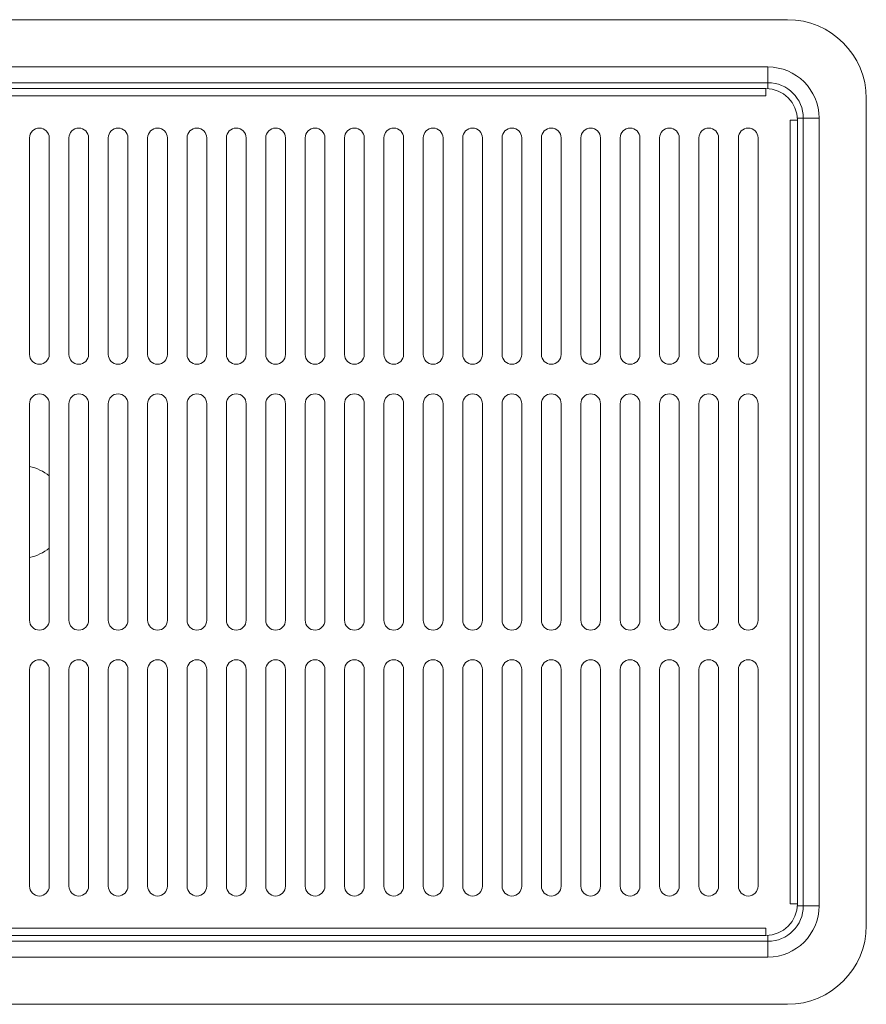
# Model space of a CAD drawing. Header units: millimetres. Extents: x 26 to 274, y 61 to 169.
# Tile 4 of 10: x 125 to 163, y 101 to 146. Entities that reach past the tile are written whole.
import ezdxf

# ---------------------------------------------------------------- set-up
doc = ezdxf.new("R2010")
doc.units = ezdxf.units.MM
doc.header["$MEASUREMENT"] = 0
doc.layers.add('TANGENT_LINES', color=7, linetype='Continuous', lineweight=0)
doc.layers.add('VISIBLE', color=7, linetype='Continuous', lineweight=0)

msp = doc.modelspace()

# ---------------------------------------------------------------- linework, layer by layer
at = {"layer": 'TANGENT_LINES', "color": 18, "lineweight": 15, "true_color": 0x000000}
for p, q in [((91.332, 143.489), (158.68, 143.489)), ((158.68, 143.489), (158.68, 142.781)), ((158.68, 142.512), (158.68, 142.781)), ((158.591, 142.196), (91.421, 142.196)), ((159.69, 105.828), (159.69, 141.097)), ((160.275, 141.185), (160.007, 141.185)), ((160.275, 141.185), (160.984, 141.185)), ((160.984, 141.185), (160.984, 105.739)), ((160.007, 105.739), (160.275, 105.739)), ((160.984, 105.739), (160.275, 105.739)), ((91.421, 104.729), (158.591, 104.729)), ((158.68, 104.144), (158.68, 104.413)), ((158.68, 104.144), (158.68, 103.435)), ((158.68, 103.435), (91.332, 103.435))]:
    msp.add_line(p, q, dxfattribs=at)
for points in [[(160.984, 141.185), (160.984, 142.458), (159.953, 143.489), (158.68, 143.489), (158.68, 143.489), (158.68, 143.489), (158.68, 143.489)], [(158.68, 103.435), (159.953, 103.435), (160.984, 104.467), (160.984, 105.739), (160.984, 105.739), (160.984, 105.739), (160.984, 105.739)]]:
    msp.add_open_spline(points, degree=3, knots=[0, 0, 0, 0, 1, 1, 1, 2, 2, 2, 2], dxfattribs=at)
at = {"layer": 'VISIBLE', "color": 18, "lineweight": 15, "true_color": 0x000000}
for p, q in [((159.566, 145.616), (90.446, 145.616)), ((158.68, 142.781), (91.332, 142.781)), ((91.421, 142.515), (158.591, 142.515)), ((158.591, 142.515), (158.591, 142.196)), ((163.111, 104.853), (163.111, 142.072)), ((159.69, 141.097), (160.009, 141.097)), ((160.009, 141.097), (160.009, 105.828)), ((160.275, 105.739), (160.275, 141.185)), ((125.449, 130.552), (125.449, 140.299)), ((126.335, 140.299), (126.335, 130.552)), ((127.222, 130.552), (127.222, 140.299)), ((128.108, 140.299), (128.108, 130.552)), ((128.994, 130.552), (128.994, 140.299)), ((129.88, 140.299), (129.88, 130.552)), ((130.766, 130.552), (130.766, 140.299)), ((131.652, 140.299), (131.652, 130.552)), ((132.539, 130.552), (132.539, 140.299)), ((133.425, 140.299), (133.425, 130.552)), ((134.311, 130.552), (134.311, 140.299)), ((135.197, 140.299), (135.197, 130.552)), ((136.083, 130.552), (136.083, 140.299)), ((136.969, 140.299), (136.969, 130.552)), ((137.855, 130.552), (137.855, 140.299)), ((138.742, 140.299), (138.742, 130.552)), ((139.628, 130.552), (139.628, 140.299)), ((140.514, 140.299), (140.514, 130.552)), ((141.4, 130.552), (141.4, 140.299)), ((142.286, 140.299), (142.286, 130.552)), ((143.172, 130.552), (143.172, 140.299)), ((144.059, 140.299), (144.059, 130.552)), ((144.945, 130.552), (144.945, 140.299)), ((145.831, 140.299), (145.831, 130.552)), ((146.717, 130.552), (146.717, 140.299)), ((147.603, 140.299), (147.603, 130.552)), ((148.489, 130.552), (148.489, 140.299)), ((149.375, 140.299), (149.375, 130.552)), ((150.262, 130.552), (150.262, 140.299)), ((151.148, 140.299), (151.148, 130.552)), ((152.034, 130.552), (152.034, 140.299)), ((152.92, 140.299), (152.92, 130.552)), ((153.806, 130.552), (153.806, 140.299)), ((154.692, 140.299), (154.692, 130.552)), ((155.579, 130.552), (155.579, 140.299)), ((156.465, 140.299), (156.465, 130.552)), ((157.351, 130.552), (157.351, 140.299)), ((158.237, 140.299), (158.237, 130.552)), ((125.449, 118.589), (125.449, 128.336)), ((126.335, 128.336), (126.335, 118.589)), ((127.222, 118.589), (127.222, 128.336)), ((128.108, 128.336), (128.108, 118.589)), ((128.994, 118.589), (128.994, 128.336)), ((129.88, 128.336), (129.88, 118.589)), ((130.766, 118.589), (130.766, 128.336)), ((131.652, 128.336), (131.652, 118.589)), ((132.539, 118.589), (132.539, 128.336)), ((133.425, 128.336), (133.425, 118.589)), ((134.311, 118.589), (134.311, 128.336)), ((135.197, 128.336), (135.197, 118.589)), ((136.083, 118.589), (136.083, 128.336)), ((136.969, 128.336), (136.969, 118.589)), ((137.855, 118.589), (137.855, 128.336)), ((138.742, 128.336), (138.742, 118.589)), ((139.628, 118.589), (139.628, 128.336)), ((140.514, 128.336), (140.514, 118.589)), ((141.4, 118.589), (141.4, 128.336)), ((142.286, 128.336), (142.286, 118.589)), ((143.172, 118.589), (143.172, 128.336)), ((144.059, 128.336), (144.059, 118.589)), ((144.945, 118.589), (144.945, 128.336)), ((145.831, 128.336), (145.831, 118.589)), ((146.717, 118.589), (146.717, 128.336)), ((147.603, 128.336), (147.603, 118.589)), ((148.489, 118.589), (148.489, 128.336)), ((149.375, 128.336), (149.375, 118.589)), ((150.262, 118.589), (150.262, 128.336)), ((151.148, 128.336), (151.148, 118.589)), ((152.034, 118.589), (152.034, 128.336)), ((152.92, 128.336), (152.92, 118.589)), ((153.806, 118.589), (153.806, 128.336)), ((154.692, 128.336), (154.692, 118.589)), ((155.579, 118.589), (155.579, 128.336)), ((156.465, 128.336), (156.465, 118.589)), ((157.351, 118.589), (157.351, 128.336)), ((158.237, 128.336), (158.237, 118.589)), ((125.449, 106.625), (125.449, 116.373)), ((126.335, 116.373), (126.335, 106.625)), ((127.222, 106.625), (127.222, 116.373)), ((128.108, 116.373), (128.108, 106.625)), ((128.994, 106.625), (128.994, 116.373)), ((129.88, 116.373), (129.88, 106.625)), ((130.766, 106.625), (130.766, 116.373)), ((131.652, 116.373), (131.652, 106.625)), ((132.539, 106.625), (132.539, 116.373)), ((133.425, 116.373), (133.425, 106.625)), ((134.311, 106.625), (134.311, 116.373)), ((135.197, 116.373), (135.197, 106.625)), ((136.083, 106.625), (136.083, 116.373)), ((136.969, 116.373), (136.969, 106.625)), ((137.855, 106.625), (137.855, 116.373)), ((138.742, 116.373), (138.742, 106.625)), ((139.628, 106.625), (139.628, 116.373)), ((140.514, 116.373), (140.514, 106.625)), ((141.4, 106.625), (141.4, 116.373)), ((142.286, 116.373), (142.286, 106.625)), ((143.172, 106.625), (143.172, 116.373)), ((144.059, 116.373), (144.059, 106.625)), ((144.945, 106.625), (144.945, 116.373)), ((145.831, 116.373), (145.831, 106.625)), ((146.717, 106.625), (146.717, 116.373)), ((147.603, 116.373), (147.603, 106.625)), ((148.489, 106.625), (148.489, 116.373)), ((149.375, 116.373), (149.375, 106.625)), ((150.262, 106.625), (150.262, 116.373)), ((151.148, 116.373), (151.148, 106.625)), ((152.034, 106.625), (152.034, 116.373)), ((152.92, 116.373), (152.92, 106.625)), ((153.806, 106.625), (153.806, 116.373)), ((154.692, 116.373), (154.692, 106.625)), ((155.579, 106.625), (155.579, 116.373)), ((156.465, 116.373), (156.465, 106.625)), ((157.351, 106.625), (157.351, 116.373)), ((158.237, 116.373), (158.237, 106.625)), ((160.009, 105.828), (159.69, 105.828)), ((158.591, 104.729), (158.591, 104.41)), ((91.332, 104.144), (158.68, 104.144)), ((158.591, 104.41), (91.421, 104.41)), ((90.446, 101.308), (159.566, 101.308))]:
    msp.add_line(p, q, dxfattribs=at)
for points in [[(163.111, 142.072), (163.111, 144.029), (161.524, 145.616), (159.566, 145.616)], [(160.009, 141.097), (160.009, 141.88), (159.375, 142.515), (158.591, 142.515)], [(126.335, 125.085), (126.078, 125.295), (125.774, 125.442), (125.449, 125.512)], [(125.449, 121.412), (125.774, 121.483), (126.078, 121.629), (126.335, 121.84)], [(158.591, 104.41), (159.375, 104.41), (160.009, 105.045), (160.009, 105.828)], [(158.68, 104.144), (159.561, 104.144), (160.275, 104.858), (160.275, 105.739)], [(159.566, 101.308), (161.524, 101.308), (163.111, 102.895), (163.111, 104.853)]]:
    msp.add_open_spline(points, degree=3, dxfattribs=at)
for points, knots in [([(160.275, 141.185), (160.275, 142.066), (159.561, 142.781), (158.68, 142.781), (158.68, 142.781), (158.68, 142.781), (158.68, 142.781)], [0, 0, 0, 0, 1, 1, 1, 2, 2, 2, 2]), ([(126.335, 140.299), (126.335, 140.544), (126.137, 140.742), (125.892, 140.742), (125.648, 140.742), (125.449, 140.544), (125.449, 140.299)], [0, 0, 0, 0, 1, 1, 1, 2, 2, 2, 2]), ([(128.108, 140.299), (128.108, 140.544), (127.909, 140.742), (127.665, 140.742), (127.42, 140.742), (127.222, 140.544), (127.222, 140.299)], [0, 0, 0, 0, 1, 1, 1, 2, 2, 2, 2]), ([(129.88, 140.299), (129.88, 140.544), (129.682, 140.742), (129.437, 140.742), (129.192, 140.742), (128.994, 140.544), (128.994, 140.299)], [0, 0, 0, 0, 1, 1, 1, 2, 2, 2, 2]), ([(131.652, 140.299), (131.652, 140.544), (131.454, 140.742), (131.209, 140.742), (130.965, 140.742), (130.766, 140.544), (130.766, 140.299)], [0, 0, 0, 0, 1, 1, 1, 2, 2, 2, 2]), ([(133.425, 140.299), (133.425, 140.544), (133.226, 140.742), (132.982, 140.742), (132.737, 140.742), (132.539, 140.544), (132.539, 140.299)], [0, 0, 0, 0, 1, 1, 1, 2, 2, 2, 2]), ([(135.197, 140.299), (135.197, 140.544), (134.999, 140.742), (134.754, 140.742), (134.509, 140.742), (134.311, 140.544), (134.311, 140.299)], [0, 0, 0, 0, 1, 1, 1, 2, 2, 2, 2]), ([(136.969, 140.299), (136.969, 140.544), (136.771, 140.742), (136.526, 140.742), (136.282, 140.742), (136.083, 140.544), (136.083, 140.299)], [0, 0, 0, 0, 1, 1, 1, 2, 2, 2, 2]), ([(138.742, 140.299), (138.742, 140.544), (138.543, 140.742), (138.299, 140.742), (138.054, 140.742), (137.855, 140.544), (137.855, 140.299)], [0, 0, 0, 0, 1, 1, 1, 2, 2, 2, 2]), ([(140.514, 140.299), (140.514, 140.544), (140.316, 140.742), (140.071, 140.742), (139.826, 140.742), (139.628, 140.544), (139.628, 140.299)], [0, 0, 0, 0, 1, 1, 1, 2, 2, 2, 2]), ([(142.286, 140.299), (142.286, 140.544), (142.088, 140.742), (141.843, 140.742), (141.598, 140.742), (141.4, 140.544), (141.4, 140.299)], [0, 0, 0, 0, 1, 1, 1, 2, 2, 2, 2]), ([(144.059, 140.299), (144.059, 140.544), (143.86, 140.742), (143.615, 140.742), (143.371, 140.742), (143.172, 140.544), (143.172, 140.299)], [0, 0, 0, 0, 1, 1, 1, 2, 2, 2, 2]), ([(145.831, 140.299), (145.831, 140.544), (145.632, 140.742), (145.388, 140.742), (145.143, 140.742), (144.945, 140.544), (144.945, 140.299)], [0, 0, 0, 0, 1, 1, 1, 2, 2, 2, 2]), ([(147.603, 140.299), (147.603, 140.544), (147.405, 140.742), (147.16, 140.742), (146.915, 140.742), (146.717, 140.544), (146.717, 140.299)], [0, 0, 0, 0, 1, 1, 1, 2, 2, 2, 2]), ([(149.375, 140.299), (149.375, 140.544), (149.177, 140.742), (148.932, 140.742), (148.688, 140.742), (148.489, 140.544), (148.489, 140.299)], [0, 0, 0, 0, 1, 1, 1, 2, 2, 2, 2]), ([(151.148, 140.299), (151.148, 140.544), (150.949, 140.742), (150.705, 140.742), (150.46, 140.742), (150.262, 140.544), (150.262, 140.299)], [0, 0, 0, 0, 1, 1, 1, 2, 2, 2, 2]), ([(152.92, 140.299), (152.92, 140.544), (152.722, 140.742), (152.477, 140.742), (152.232, 140.742), (152.034, 140.544), (152.034, 140.299)], [0, 0, 0, 0, 1, 1, 1, 2, 2, 2, 2]), ([(154.692, 140.299), (154.692, 140.544), (154.494, 140.742), (154.249, 140.742), (154.005, 140.742), (153.806, 140.544), (153.806, 140.299)], [0, 0, 0, 0, 1, 1, 1, 2, 2, 2, 2]), ([(156.465, 140.299), (156.465, 140.544), (156.266, 140.742), (156.022, 140.742), (155.777, 140.742), (155.579, 140.544), (155.579, 140.299)], [0, 0, 0, 0, 1, 1, 1, 2, 2, 2, 2]), ([(158.237, 140.299), (158.237, 140.544), (158.039, 140.742), (157.794, 140.742), (157.549, 140.742), (157.351, 140.544), (157.351, 140.299)], [0, 0, 0, 0, 1, 1, 1, 2, 2, 2, 2]), ([(125.449, 130.552), (125.449, 130.307), (125.648, 130.109), (125.892, 130.109), (126.137, 130.109), (126.335, 130.307), (126.335, 130.552), (126.335, 130.552), (126.335, 130.552), (126.335, 130.552)], [0, 0, 0, 0, 1, 1, 1, 2, 2, 2, 3, 3, 3, 3]), ([(127.222, 130.552), (127.222, 130.307), (127.42, 130.109), (127.665, 130.109), (127.909, 130.109), (128.108, 130.307), (128.108, 130.552), (128.108, 130.552), (128.108, 130.552), (128.108, 130.552)], [0, 0, 0, 0, 1, 1, 1, 2, 2, 2, 3, 3, 3, 3]), ([(128.994, 130.552), (128.994, 130.307), (129.192, 130.109), (129.437, 130.109), (129.682, 130.109), (129.88, 130.307), (129.88, 130.552), (129.88, 130.552), (129.88, 130.552), (129.88, 130.552)], [0, 0, 0, 0, 1, 1, 1, 2, 2, 2, 3, 3, 3, 3]), ([(130.766, 130.552), (130.766, 130.307), (130.965, 130.109), (131.209, 130.109), (131.454, 130.109), (131.652, 130.307), (131.652, 130.552), (131.652, 130.552), (131.652, 130.552), (131.652, 130.552)], [0, 0, 0, 0, 1, 1, 1, 2, 2, 2, 3, 3, 3, 3]), ([(132.539, 130.552), (132.539, 130.307), (132.737, 130.109), (132.982, 130.109), (133.226, 130.109), (133.425, 130.307), (133.425, 130.552), (133.425, 130.552), (133.425, 130.552), (133.425, 130.552)], [0, 0, 0, 0, 1, 1, 1, 2, 2, 2, 3, 3, 3, 3]), ([(134.311, 130.552), (134.311, 130.307), (134.509, 130.109), (134.754, 130.109), (134.999, 130.109), (135.197, 130.307), (135.197, 130.552), (135.197, 130.552), (135.197, 130.552), (135.197, 130.552)], [0, 0, 0, 0, 1, 1, 1, 2, 2, 2, 3, 3, 3, 3]), ([(136.083, 130.552), (136.083, 130.307), (136.282, 130.109), (136.526, 130.109), (136.771, 130.109), (136.969, 130.307), (136.969, 130.552), (136.969, 130.552), (136.969, 130.552), (136.969, 130.552)], [0, 0, 0, 0, 1, 1, 1, 2, 2, 2, 3, 3, 3, 3]), ([(137.855, 130.552), (137.855, 130.307), (138.054, 130.109), (138.299, 130.109), (138.543, 130.109), (138.742, 130.307), (138.742, 130.552), (138.742, 130.552), (138.742, 130.552), (138.742, 130.552)], [0, 0, 0, 0, 1, 1, 1, 2, 2, 2, 3, 3, 3, 3]), ([(139.628, 130.552), (139.628, 130.307), (139.826, 130.109), (140.071, 130.109), (140.316, 130.109), (140.514, 130.307), (140.514, 130.552), (140.514, 130.552), (140.514, 130.552), (140.514, 130.552)], [0, 0, 0, 0, 1, 1, 1, 2, 2, 2, 3, 3, 3, 3]), ([(141.4, 130.552), (141.4, 130.307), (141.598, 130.109), (141.843, 130.109), (142.088, 130.109), (142.286, 130.307), (142.286, 130.552), (142.286, 130.552), (142.286, 130.552), (142.286, 130.552)], [0, 0, 0, 0, 1, 1, 1, 2, 2, 2, 3, 3, 3, 3]), ([(143.172, 130.552), (143.172, 130.307), (143.371, 130.109), (143.615, 130.109), (143.86, 130.109), (144.059, 130.307), (144.059, 130.552), (144.059, 130.552), (144.059, 130.552), (144.059, 130.552)], [0, 0, 0, 0, 1, 1, 1, 2, 2, 2, 3, 3, 3, 3]), ([(144.945, 130.552), (144.945, 130.307), (145.143, 130.109), (145.388, 130.109), (145.632, 130.109), (145.831, 130.307), (145.831, 130.552), (145.831, 130.552), (145.831, 130.552), (145.831, 130.552)], [0, 0, 0, 0, 1, 1, 1, 2, 2, 2, 3, 3, 3, 3]), ([(146.717, 130.552), (146.717, 130.307), (146.915, 130.109), (147.16, 130.109), (147.405, 130.109), (147.603, 130.307), (147.603, 130.552), (147.603, 130.552), (147.603, 130.552), (147.603, 130.552)], [0, 0, 0, 0, 1, 1, 1, 2, 2, 2, 3, 3, 3, 3]), ([(148.489, 130.552), (148.489, 130.307), (148.688, 130.109), (148.932, 130.109), (149.177, 130.109), (149.375, 130.307), (149.375, 130.552), (149.375, 130.552), (149.375, 130.552), (149.375, 130.552)], [0, 0, 0, 0, 1, 1, 1, 2, 2, 2, 3, 3, 3, 3]), ([(150.262, 130.552), (150.262, 130.307), (150.46, 130.109), (150.705, 130.109), (150.949, 130.109), (151.148, 130.307), (151.148, 130.552), (151.148, 130.552), (151.148, 130.552), (151.148, 130.552)], [0, 0, 0, 0, 1, 1, 1, 2, 2, 2, 3, 3, 3, 3]), ([(152.034, 130.552), (152.034, 130.307), (152.232, 130.109), (152.477, 130.109), (152.722, 130.109), (152.92, 130.307), (152.92, 130.552), (152.92, 130.552), (152.92, 130.552), (152.92, 130.552)], [0, 0, 0, 0, 1, 1, 1, 2, 2, 2, 3, 3, 3, 3]), ([(153.806, 130.552), (153.806, 130.307), (154.005, 130.109), (154.249, 130.109), (154.494, 130.109), (154.692, 130.307), (154.692, 130.552), (154.692, 130.552), (154.692, 130.552), (154.692, 130.552)], [0, 0, 0, 0, 1, 1, 1, 2, 2, 2, 3, 3, 3, 3]), ([(155.579, 130.552), (155.579, 130.307), (155.777, 130.109), (156.022, 130.109), (156.266, 130.109), (156.465, 130.307), (156.465, 130.552), (156.465, 130.552), (156.465, 130.552), (156.465, 130.552)], [0, 0, 0, 0, 1, 1, 1, 2, 2, 2, 3, 3, 3, 3]), ([(157.351, 130.552), (157.351, 130.307), (157.549, 130.109), (157.794, 130.109), (158.039, 130.109), (158.237, 130.307), (158.237, 130.552), (158.237, 130.552), (158.237, 130.552), (158.237, 130.552)], [0, 0, 0, 0, 1, 1, 1, 2, 2, 2, 3, 3, 3, 3]), ([(126.335, 128.336), (126.335, 128.581), (126.137, 128.779), (125.892, 128.779), (125.648, 128.779), (125.449, 128.581), (125.449, 128.336)], [0, 0, 0, 0, 1, 1, 1, 2, 2, 2, 2]), ([(128.108, 128.336), (128.108, 128.581), (127.909, 128.779), (127.665, 128.779), (127.42, 128.779), (127.222, 128.581), (127.222, 128.336)], [0, 0, 0, 0, 1, 1, 1, 2, 2, 2, 2]), ([(129.88, 128.336), (129.88, 128.581), (129.682, 128.779), (129.437, 128.779), (129.192, 128.779), (128.994, 128.581), (128.994, 128.336)], [0, 0, 0, 0, 1, 1, 1, 2, 2, 2, 2]), ([(131.652, 128.336), (131.652, 128.581), (131.454, 128.779), (131.209, 128.779), (130.965, 128.779), (130.766, 128.581), (130.766, 128.336)], [0, 0, 0, 0, 1, 1, 1, 2, 2, 2, 2]), ([(133.425, 128.336), (133.425, 128.581), (133.226, 128.779), (132.982, 128.779), (132.737, 128.779), (132.539, 128.581), (132.539, 128.336)], [0, 0, 0, 0, 1, 1, 1, 2, 2, 2, 2]), ([(135.197, 128.336), (135.197, 128.581), (134.999, 128.779), (134.754, 128.779), (134.509, 128.779), (134.311, 128.581), (134.311, 128.336)], [0, 0, 0, 0, 1, 1, 1, 2, 2, 2, 2]), ([(136.969, 128.336), (136.969, 128.581), (136.771, 128.779), (136.526, 128.779), (136.282, 128.779), (136.083, 128.581), (136.083, 128.336)], [0, 0, 0, 0, 1, 1, 1, 2, 2, 2, 2]), ([(138.742, 128.336), (138.742, 128.581), (138.543, 128.779), (138.299, 128.779), (138.054, 128.779), (137.855, 128.581), (137.855, 128.336)], [0, 0, 0, 0, 1, 1, 1, 2, 2, 2, 2]), ([(140.514, 128.336), (140.514, 128.581), (140.316, 128.779), (140.071, 128.779), (139.826, 128.779), (139.628, 128.581), (139.628, 128.336)], [0, 0, 0, 0, 1, 1, 1, 2, 2, 2, 2]), ([(142.286, 128.336), (142.286, 128.581), (142.088, 128.779), (141.843, 128.779), (141.598, 128.779), (141.4, 128.581), (141.4, 128.336)], [0, 0, 0, 0, 1, 1, 1, 2, 2, 2, 2]), ([(144.059, 128.336), (144.059, 128.581), (143.86, 128.779), (143.615, 128.779), (143.371, 128.779), (143.172, 128.581), (143.172, 128.336)], [0, 0, 0, 0, 1, 1, 1, 2, 2, 2, 2]), ([(145.831, 128.336), (145.831, 128.581), (145.632, 128.779), (145.388, 128.779), (145.143, 128.779), (144.945, 128.581), (144.945, 128.336)], [0, 0, 0, 0, 1, 1, 1, 2, 2, 2, 2]), ([(147.603, 128.336), (147.603, 128.581), (147.405, 128.779), (147.16, 128.779), (146.915, 128.779), (146.717, 128.581), (146.717, 128.336)], [0, 0, 0, 0, 1, 1, 1, 2, 2, 2, 2]), ([(149.375, 128.336), (149.375, 128.581), (149.177, 128.779), (148.932, 128.779), (148.688, 128.779), (148.489, 128.581), (148.489, 128.336)], [0, 0, 0, 0, 1, 1, 1, 2, 2, 2, 2]), ([(151.148, 128.336), (151.148, 128.581), (150.949, 128.779), (150.705, 128.779), (150.46, 128.779), (150.262, 128.581), (150.262, 128.336)], [0, 0, 0, 0, 1, 1, 1, 2, 2, 2, 2]), ([(152.92, 128.336), (152.92, 128.581), (152.722, 128.779), (152.477, 128.779), (152.232, 128.779), (152.034, 128.581), (152.034, 128.336)], [0, 0, 0, 0, 1, 1, 1, 2, 2, 2, 2]), ([(154.692, 128.336), (154.692, 128.581), (154.494, 128.779), (154.249, 128.779), (154.005, 128.779), (153.806, 128.581), (153.806, 128.336)], [0, 0, 0, 0, 1, 1, 1, 2, 2, 2, 2]), ([(156.465, 128.336), (156.465, 128.581), (156.266, 128.779), (156.022, 128.779), (155.777, 128.779), (155.579, 128.581), (155.579, 128.336)], [0, 0, 0, 0, 1, 1, 1, 2, 2, 2, 2]), ([(158.237, 128.336), (158.237, 128.581), (158.039, 128.779), (157.794, 128.779), (157.549, 128.779), (157.351, 128.581), (157.351, 128.336)], [0, 0, 0, 0, 1, 1, 1, 2, 2, 2, 2]), ([(125.449, 118.589), (125.449, 118.344), (125.648, 118.145), (125.892, 118.145), (126.137, 118.145), (126.335, 118.344), (126.335, 118.589), (126.335, 118.589), (126.335, 118.589), (126.335, 118.589)], [0, 0, 0, 0, 1, 1, 1, 2, 2, 2, 3, 3, 3, 3]), ([(127.222, 118.589), (127.222, 118.344), (127.42, 118.145), (127.665, 118.145), (127.909, 118.145), (128.108, 118.344), (128.108, 118.589), (128.108, 118.589), (128.108, 118.589), (128.108, 118.589)], [0, 0, 0, 0, 1, 1, 1, 2, 2, 2, 3, 3, 3, 3]), ([(128.994, 118.589), (128.994, 118.344), (129.192, 118.145), (129.437, 118.145), (129.682, 118.145), (129.88, 118.344), (129.88, 118.589), (129.88, 118.589), (129.88, 118.589), (129.88, 118.589)], [0, 0, 0, 0, 1, 1, 1, 2, 2, 2, 3, 3, 3, 3]), ([(130.766, 118.589), (130.766, 118.344), (130.965, 118.145), (131.209, 118.145), (131.454, 118.145), (131.652, 118.344), (131.652, 118.589), (131.652, 118.589), (131.652, 118.589), (131.652, 118.589)], [0, 0, 0, 0, 1, 1, 1, 2, 2, 2, 3, 3, 3, 3]), ([(132.539, 118.589), (132.539, 118.344), (132.737, 118.145), (132.982, 118.145), (133.226, 118.145), (133.425, 118.344), (133.425, 118.589), (133.425, 118.589), (133.425, 118.589), (133.425, 118.589)], [0, 0, 0, 0, 1, 1, 1, 2, 2, 2, 3, 3, 3, 3]), ([(134.311, 118.589), (134.311, 118.344), (134.509, 118.145), (134.754, 118.145), (134.999, 118.145), (135.197, 118.344), (135.197, 118.589), (135.197, 118.589), (135.197, 118.589), (135.197, 118.589)], [0, 0, 0, 0, 1, 1, 1, 2, 2, 2, 3, 3, 3, 3]), ([(136.083, 118.589), (136.083, 118.344), (136.282, 118.145), (136.526, 118.145), (136.771, 118.145), (136.969, 118.344), (136.969, 118.589), (136.969, 118.589), (136.969, 118.589), (136.969, 118.589)], [0, 0, 0, 0, 1, 1, 1, 2, 2, 2, 3, 3, 3, 3]), ([(137.855, 118.589), (137.855, 118.344), (138.054, 118.145), (138.299, 118.145), (138.543, 118.145), (138.742, 118.344), (138.742, 118.589), (138.742, 118.589), (138.742, 118.589), (138.742, 118.589)], [0, 0, 0, 0, 1, 1, 1, 2, 2, 2, 3, 3, 3, 3]), ([(139.628, 118.589), (139.628, 118.344), (139.826, 118.145), (140.071, 118.145), (140.316, 118.145), (140.514, 118.344), (140.514, 118.589), (140.514, 118.589), (140.514, 118.589), (140.514, 118.589)], [0, 0, 0, 0, 1, 1, 1, 2, 2, 2, 3, 3, 3, 3]), ([(141.4, 118.589), (141.4, 118.344), (141.598, 118.145), (141.843, 118.145), (142.088, 118.145), (142.286, 118.344), (142.286, 118.589), (142.286, 118.589), (142.286, 118.589), (142.286, 118.589)], [0, 0, 0, 0, 1, 1, 1, 2, 2, 2, 3, 3, 3, 3]), ([(143.172, 118.589), (143.172, 118.344), (143.371, 118.145), (143.615, 118.145), (143.86, 118.145), (144.059, 118.344), (144.059, 118.589), (144.059, 118.589), (144.059, 118.589), (144.059, 118.589)], [0, 0, 0, 0, 1, 1, 1, 2, 2, 2, 3, 3, 3, 3]), ([(144.945, 118.589), (144.945, 118.344), (145.143, 118.145), (145.388, 118.145), (145.632, 118.145), (145.831, 118.344), (145.831, 118.589), (145.831, 118.589), (145.831, 118.589), (145.831, 118.589)], [0, 0, 0, 0, 1, 1, 1, 2, 2, 2, 3, 3, 3, 3]), ([(146.717, 118.589), (146.717, 118.344), (146.915, 118.145), (147.16, 118.145), (147.405, 118.145), (147.603, 118.344), (147.603, 118.589), (147.603, 118.589), (147.603, 118.589), (147.603, 118.589)], [0, 0, 0, 0, 1, 1, 1, 2, 2, 2, 3, 3, 3, 3]), ([(148.489, 118.589), (148.489, 118.344), (148.688, 118.145), (148.932, 118.145), (149.177, 118.145), (149.375, 118.344), (149.375, 118.589), (149.375, 118.589), (149.375, 118.589), (149.375, 118.589)], [0, 0, 0, 0, 1, 1, 1, 2, 2, 2, 3, 3, 3, 3]), ([(150.262, 118.589), (150.262, 118.344), (150.46, 118.145), (150.705, 118.145), (150.949, 118.145), (151.148, 118.344), (151.148, 118.589), (151.148, 118.589), (151.148, 118.589), (151.148, 118.589)], [0, 0, 0, 0, 1, 1, 1, 2, 2, 2, 3, 3, 3, 3]), ([(152.034, 118.589), (152.034, 118.344), (152.232, 118.145), (152.477, 118.145), (152.722, 118.145), (152.92, 118.344), (152.92, 118.589), (152.92, 118.589), (152.92, 118.589), (152.92, 118.589)], [0, 0, 0, 0, 1, 1, 1, 2, 2, 2, 3, 3, 3, 3]), ([(153.806, 118.589), (153.806, 118.344), (154.005, 118.145), (154.249, 118.145), (154.494, 118.145), (154.692, 118.344), (154.692, 118.589), (154.692, 118.589), (154.692, 118.589), (154.692, 118.589)], [0, 0, 0, 0, 1, 1, 1, 2, 2, 2, 3, 3, 3, 3]), ([(155.579, 118.589), (155.579, 118.344), (155.777, 118.145), (156.022, 118.145), (156.266, 118.145), (156.465, 118.344), (156.465, 118.589), (156.465, 118.589), (156.465, 118.589), (156.465, 118.589)], [0, 0, 0, 0, 1, 1, 1, 2, 2, 2, 3, 3, 3, 3]), ([(157.351, 118.589), (157.351, 118.344), (157.549, 118.145), (157.794, 118.145), (158.039, 118.145), (158.237, 118.344), (158.237, 118.589), (158.237, 118.589), (158.237, 118.589), (158.237, 118.589)], [0, 0, 0, 0, 1, 1, 1, 2, 2, 2, 3, 3, 3, 3]), ([(126.335, 116.373), (126.335, 116.618), (126.137, 116.816), (125.892, 116.816), (125.648, 116.816), (125.449, 116.618), (125.449, 116.373)], [0, 0, 0, 0, 1, 1, 1, 2, 2, 2, 2]), ([(128.108, 116.373), (128.108, 116.618), (127.909, 116.816), (127.665, 116.816), (127.42, 116.816), (127.222, 116.618), (127.222, 116.373)], [0, 0, 0, 0, 1, 1, 1, 2, 2, 2, 2]), ([(129.88, 116.373), (129.88, 116.618), (129.682, 116.816), (129.437, 116.816), (129.192, 116.816), (128.994, 116.618), (128.994, 116.373)], [0, 0, 0, 0, 1, 1, 1, 2, 2, 2, 2]), ([(131.652, 116.373), (131.652, 116.618), (131.454, 116.816), (131.209, 116.816), (130.965, 116.816), (130.766, 116.618), (130.766, 116.373)], [0, 0, 0, 0, 1, 1, 1, 2, 2, 2, 2]), ([(133.425, 116.373), (133.425, 116.618), (133.226, 116.816), (132.982, 116.816), (132.737, 116.816), (132.539, 116.618), (132.539, 116.373)], [0, 0, 0, 0, 1, 1, 1, 2, 2, 2, 2]), ([(135.197, 116.373), (135.197, 116.618), (134.999, 116.816), (134.754, 116.816), (134.509, 116.816), (134.311, 116.618), (134.311, 116.373)], [0, 0, 0, 0, 1, 1, 1, 2, 2, 2, 2]), ([(136.969, 116.373), (136.969, 116.618), (136.771, 116.816), (136.526, 116.816), (136.282, 116.816), (136.083, 116.618), (136.083, 116.373)], [0, 0, 0, 0, 1, 1, 1, 2, 2, 2, 2]), ([(138.742, 116.373), (138.742, 116.618), (138.543, 116.816), (138.299, 116.816), (138.054, 116.816), (137.855, 116.618), (137.855, 116.373)], [0, 0, 0, 0, 1, 1, 1, 2, 2, 2, 2]), ([(140.514, 116.373), (140.514, 116.618), (140.316, 116.816), (140.071, 116.816), (139.826, 116.816), (139.628, 116.618), (139.628, 116.373)], [0, 0, 0, 0, 1, 1, 1, 2, 2, 2, 2]), ([(142.286, 116.373), (142.286, 116.618), (142.088, 116.816), (141.843, 116.816), (141.598, 116.816), (141.4, 116.618), (141.4, 116.373)], [0, 0, 0, 0, 1, 1, 1, 2, 2, 2, 2]), ([(144.059, 116.373), (144.059, 116.618), (143.86, 116.816), (143.615, 116.816), (143.371, 116.816), (143.172, 116.618), (143.172, 116.373)], [0, 0, 0, 0, 1, 1, 1, 2, 2, 2, 2]), ([(145.831, 116.373), (145.831, 116.618), (145.632, 116.816), (145.388, 116.816), (145.143, 116.816), (144.945, 116.618), (144.945, 116.373)], [0, 0, 0, 0, 1, 1, 1, 2, 2, 2, 2]), ([(147.603, 116.373), (147.603, 116.618), (147.405, 116.816), (147.16, 116.816), (146.915, 116.816), (146.717, 116.618), (146.717, 116.373)], [0, 0, 0, 0, 1, 1, 1, 2, 2, 2, 2]), ([(149.375, 116.373), (149.375, 116.618), (149.177, 116.816), (148.932, 116.816), (148.688, 116.816), (148.489, 116.618), (148.489, 116.373)], [0, 0, 0, 0, 1, 1, 1, 2, 2, 2, 2]), ([(151.148, 116.373), (151.148, 116.618), (150.949, 116.816), (150.705, 116.816), (150.46, 116.816), (150.262, 116.618), (150.262, 116.373)], [0, 0, 0, 0, 1, 1, 1, 2, 2, 2, 2]), ([(152.92, 116.373), (152.92, 116.618), (152.722, 116.816), (152.477, 116.816), (152.232, 116.816), (152.034, 116.618), (152.034, 116.373)], [0, 0, 0, 0, 1, 1, 1, 2, 2, 2, 2]), ([(154.692, 116.373), (154.692, 116.618), (154.494, 116.816), (154.249, 116.816), (154.005, 116.816), (153.806, 116.618), (153.806, 116.373)], [0, 0, 0, 0, 1, 1, 1, 2, 2, 2, 2]), ([(156.465, 116.373), (156.465, 116.618), (156.266, 116.816), (156.022, 116.816), (155.777, 116.816), (155.579, 116.618), (155.579, 116.373)], [0, 0, 0, 0, 1, 1, 1, 2, 2, 2, 2]), ([(158.237, 116.373), (158.237, 116.618), (158.039, 116.816), (157.794, 116.816), (157.549, 116.816), (157.351, 116.618), (157.351, 116.373)], [0, 0, 0, 0, 1, 1, 1, 2, 2, 2, 2]), ([(125.449, 106.625), (125.449, 106.381), (125.648, 106.182), (125.892, 106.182), (126.137, 106.182), (126.335, 106.381), (126.335, 106.625), (126.335, 106.625), (126.335, 106.625), (126.335, 106.625)], [0, 0, 0, 0, 1, 1, 1, 2, 2, 2, 3, 3, 3, 3]), ([(127.222, 106.625), (127.222, 106.381), (127.42, 106.182), (127.665, 106.182), (127.909, 106.182), (128.108, 106.381), (128.108, 106.625), (128.108, 106.625), (128.108, 106.625), (128.108, 106.625)], [0, 0, 0, 0, 1, 1, 1, 2, 2, 2, 3, 3, 3, 3]), ([(128.994, 106.625), (128.994, 106.381), (129.192, 106.182), (129.437, 106.182), (129.682, 106.182), (129.88, 106.381), (129.88, 106.625), (129.88, 106.625), (129.88, 106.625), (129.88, 106.625)], [0, 0, 0, 0, 1, 1, 1, 2, 2, 2, 3, 3, 3, 3]), ([(130.766, 106.625), (130.766, 106.381), (130.965, 106.182), (131.209, 106.182), (131.454, 106.182), (131.652, 106.381), (131.652, 106.625), (131.652, 106.625), (131.652, 106.625), (131.652, 106.625)], [0, 0, 0, 0, 1, 1, 1, 2, 2, 2, 3, 3, 3, 3]), ([(132.539, 106.625), (132.539, 106.381), (132.737, 106.182), (132.982, 106.182), (133.226, 106.182), (133.425, 106.381), (133.425, 106.625), (133.425, 106.625), (133.425, 106.625), (133.425, 106.625)], [0, 0, 0, 0, 1, 1, 1, 2, 2, 2, 3, 3, 3, 3]), ([(134.311, 106.625), (134.311, 106.381), (134.509, 106.182), (134.754, 106.182), (134.999, 106.182), (135.197, 106.381), (135.197, 106.625), (135.197, 106.625), (135.197, 106.625), (135.197, 106.625)], [0, 0, 0, 0, 1, 1, 1, 2, 2, 2, 3, 3, 3, 3]), ([(136.083, 106.625), (136.083, 106.381), (136.282, 106.182), (136.526, 106.182), (136.771, 106.182), (136.969, 106.381), (136.969, 106.625), (136.969, 106.625), (136.969, 106.625), (136.969, 106.625)], [0, 0, 0, 0, 1, 1, 1, 2, 2, 2, 3, 3, 3, 3]), ([(137.855, 106.625), (137.855, 106.381), (138.054, 106.182), (138.299, 106.182), (138.543, 106.182), (138.742, 106.381), (138.742, 106.625), (138.742, 106.625), (138.742, 106.625), (138.742, 106.625)], [0, 0, 0, 0, 1, 1, 1, 2, 2, 2, 3, 3, 3, 3]), ([(139.628, 106.625), (139.628, 106.381), (139.826, 106.182), (140.071, 106.182), (140.316, 106.182), (140.514, 106.381), (140.514, 106.625), (140.514, 106.625), (140.514, 106.625), (140.514, 106.625)], [0, 0, 0, 0, 1, 1, 1, 2, 2, 2, 3, 3, 3, 3]), ([(141.4, 106.625), (141.4, 106.381), (141.598, 106.182), (141.843, 106.182), (142.088, 106.182), (142.286, 106.381), (142.286, 106.625), (142.286, 106.625), (142.286, 106.625), (142.286, 106.625)], [0, 0, 0, 0, 1, 1, 1, 2, 2, 2, 3, 3, 3, 3]), ([(143.172, 106.625), (143.172, 106.381), (143.371, 106.182), (143.615, 106.182), (143.86, 106.182), (144.059, 106.381), (144.059, 106.625), (144.059, 106.625), (144.059, 106.625), (144.059, 106.625)], [0, 0, 0, 0, 1, 1, 1, 2, 2, 2, 3, 3, 3, 3]), ([(144.945, 106.625), (144.945, 106.381), (145.143, 106.182), (145.388, 106.182), (145.632, 106.182), (145.831, 106.381), (145.831, 106.625), (145.831, 106.625), (145.831, 106.625), (145.831, 106.625)], [0, 0, 0, 0, 1, 1, 1, 2, 2, 2, 3, 3, 3, 3]), ([(146.717, 106.625), (146.717, 106.381), (146.915, 106.182), (147.16, 106.182), (147.405, 106.182), (147.603, 106.381), (147.603, 106.625), (147.603, 106.625), (147.603, 106.625), (147.603, 106.625)], [0, 0, 0, 0, 1, 1, 1, 2, 2, 2, 3, 3, 3, 3]), ([(148.489, 106.625), (148.489, 106.381), (148.688, 106.182), (148.932, 106.182), (149.177, 106.182), (149.375, 106.381), (149.375, 106.625), (149.375, 106.625), (149.375, 106.625), (149.375, 106.625)], [0, 0, 0, 0, 1, 1, 1, 2, 2, 2, 3, 3, 3, 3]), ([(150.262, 106.625), (150.262, 106.381), (150.46, 106.182), (150.705, 106.182), (150.949, 106.182), (151.148, 106.381), (151.148, 106.625), (151.148, 106.625), (151.148, 106.625), (151.148, 106.625)], [0, 0, 0, 0, 1, 1, 1, 2, 2, 2, 3, 3, 3, 3]), ([(152.034, 106.625), (152.034, 106.381), (152.232, 106.182), (152.477, 106.182), (152.722, 106.182), (152.92, 106.381), (152.92, 106.625), (152.92, 106.625), (152.92, 106.625), (152.92, 106.625)], [0, 0, 0, 0, 1, 1, 1, 2, 2, 2, 3, 3, 3, 3]), ([(153.806, 106.625), (153.806, 106.381), (154.005, 106.182), (154.249, 106.182), (154.494, 106.182), (154.692, 106.381), (154.692, 106.625), (154.692, 106.625), (154.692, 106.625), (154.692, 106.625)], [0, 0, 0, 0, 1, 1, 1, 2, 2, 2, 3, 3, 3, 3]), ([(155.579, 106.625), (155.579, 106.381), (155.777, 106.182), (156.022, 106.182), (156.266, 106.182), (156.465, 106.381), (156.465, 106.625), (156.465, 106.625), (156.465, 106.625), (156.465, 106.625)], [0, 0, 0, 0, 1, 1, 1, 2, 2, 2, 3, 3, 3, 3]), ([(157.351, 106.625), (157.351, 106.381), (157.549, 106.182), (157.794, 106.182), (158.039, 106.182), (158.237, 106.381), (158.237, 106.625), (158.237, 106.625), (158.237, 106.625), (158.237, 106.625)], [0, 0, 0, 0, 1, 1, 1, 2, 2, 2, 3, 3, 3, 3])]:
    msp.add_open_spline(points, degree=3, knots=knots, dxfattribs=at)

doc.saveas('drawing.dxf')
